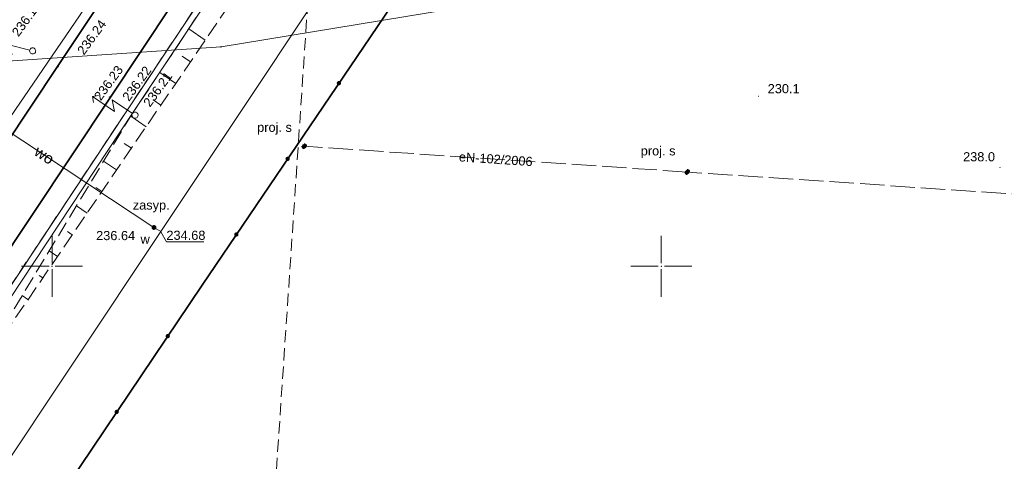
# Model space of a CAD drawing. Header units: metres. Extents: x 6603648 to 6604252, y 5739748 to 5740166.
# Tile 89 of 114: x 6604047 to 6604128, y 5739884 to 5739920. Entities that reach past the tile are written whole.
import ezdxf
from ezdxf.enums import TextEntityAlignment as Align

# ---------------------------------------------------------------- set-up
doc = ezdxf.new("R2010")
doc.units = ezdxf.units.M
doc.header["$PDSIZE"] = 0.75
for name, pattern in [('ARK_LIN', [50, 50, 0]), ('PRZER2-1', [1.5, 1, -0.5]), ('PRZER2_5-1', [1.75, 1.25, -0.5]), ('PRZER4-1', [2.5, 2, -0.5])]:
    doc.linetypes.add(name, pattern=pattern)
doc.layers.get('0').update_dxf_attribs({"linetype": 'CONTINUOUS'})
for name, color, linetype, lineweight, true_color in [('GPLKRW', 9, 'CONTINUOUS', 18, 0x808080), ('GSLKOG', 7, 'CONTINUOUS', 35, 0x0a0909), ('GSLTTR', 7, 'CONTINUOUS', 35, 0x0a0909), ('GSPPRB', 7, 'CONTINUOUS', 18, 0x0a0909), ('GSPWPN', 7, 'CONTINUOUS', 13, 0x0a0909), ('GSPWPN_O', 7, 'CONTINUOUS', 13, 0x0a0909), ('GSPWPS', 7, 'CONTINUOUS', 13, 0x0a0909), ('GSPWPS_O', 7, 'CONTINUOUS', 13, 0x0a0909), ('GSSINN', 7, 'CONTINUOUS', 18, 0x0a0909), ('GSSPDR', 7, 'CONTINUOUS', 18, 0x0a0909), ('GSSZSN', 7, 'CONTINUOUS', 18, 0x0a0909), ('GULWOP', 5, 'CONTINUOUS', 18, 0x0000ff), ('GULWOP_O', 5, 'CONTINUOUS', 18, 0x0000ff), ('GUPISL', 7, 'CONTINUOUS', 18, 0x0a0909), ('GZLENN', 1, 'CONTINUOUS', 18, 0xff0000), ('GZLENN_O', 1, 'CONTINUOUS', 18, 0xff0000), ('GZPISL', 7, 'CONTINUOUS', 18, 0x0a0909), ('GZPISL_O', 7, 'CONTINUOUS', 18, 0x0a0909)]:
    doc.layers.add(name, color=color, linetype=linetype, lineweight=lineweight, true_color=true_color)
for name, color, linetype, true_color in [('GUPWSH', 5, 'CONTINUOUS', 0x0000ff), ('GUPWSH_O', 5, 'CONTINUOUS', 0x0000ff), ('GUPWZA', 7, 'CONTINUOUS', 0x0a0909), ('GUPWZA_O', 7, 'CONTINUOUS', 0x0a0909)]:
    doc.layers.add(name, color=color, linetype=linetype, true_color=true_color)
doc.layers.add('PKT_ARK', color=7, linetype='ARK_LIN', lineweight=18)
doc.styles.add('Arial', font='arial.ttf')

# ---------------------------------------------------------------- blocks, each defined once
blk = doc.blocks.new('GSPWPN1')
blk.add_hatch(color=0).paths.add_polyline_path([(0, 0.045), (-0.011647, 0.043467), (-0.0225, 0.038971), (-0.03182, 0.03182), (-0.038971, 0.0225), (-0.043467, 0.011647), (-0.045, 0), (-0.043467, -0.011647), (-0.038971, -0.0225), (-0.03182, -0.03182), (-0.0225, -0.038971), (-0.011647, -0.043467), (0, -0.045), (0.011647, -0.043467), (0.0225, -0.038971), (0.03182, -0.03182), (0.038971, -0.0225), (0.043467, -0.011647), (0.045, 0), (0.043467, 0.011647), (0.038971, 0.0225), (0.03182, 0.03182), (0.0225, 0.038971), (0.011647, 0.043467)])
blk = doc.blocks.new('GSPPRB0')
at = {"color": 0, "lineweight": 18}
blk.add_lwpolyline([(-0.007955, 0.0225), (0.007955, 0.0225), (0.0225, 0.007955), (0.0225, -0.007955), (0.007955, -0.0225), (-0.007955, -0.0225), (-0.0225, -0.007955), (-0.0225, 0.007955)], close=True, dxfattribs=at)
blk = doc.blocks.new('GUPISL1_5')
at = {"color": 0}
for points in [[(3.396745, 1.05234), (3.75, 0.7), (3.396745, 0.34766)], [(0.25, 0), (2.25, 0), (1.55, 0.7), (3.75, 0.7)]]:
    blk.add_lwpolyline(points, dxfattribs=at)
blk.add_lwpolyline([(0.25, 0), (0.241481, -0.064705), (0.216506, -0.125), (0.176777, -0.176777), (0.125, -0.216506), (0.064705, -0.241481), (0, -0.25), (-0.064705, -0.241481), (-0.125, -0.216506), (-0.176777, -0.176777), (-0.216506, -0.125), (-0.241481, -0.064705), (-0.25, 0), (-0.241481, 0.064705), (-0.216506, 0.125), (-0.176777, 0.176777), (-0.125, 0.216506), (-0.064705, 0.241481), (0, 0.25), (0.064705, 0.241481), (0.125, 0.216506), (0.176777, 0.176777), (0.216506, 0.125), (0.241481, 0.064705)], close=True, dxfattribs=at)
blk = doc.blocks.new('GUPWSH1')
blk.add_hatch(color=0).paths.add_polyline_path([(0, 0.045), (-0.011647, 0.043467), (-0.0225, 0.038971), (-0.03182, 0.03182), (-0.038971, 0.0225), (-0.043467, 0.011647), (-0.045, 0), (-0.043467, -0.011647), (-0.038971, -0.0225), (-0.03182, -0.03182), (-0.0225, -0.038971), (-0.011647, -0.043467), (0, -0.045), (0.011647, -0.043467), (0.0225, -0.038971), (0.03182, -0.03182), (0.038971, -0.0225), (0.043467, -0.011647), (0.045, 0), (0.043467, 0.011647), (0.038971, 0.0225), (0.03182, 0.03182), (0.0225, 0.038971), (0.011647, 0.043467)])
blk = doc.blocks.new('GSPWPS1')
blk.add_hatch(color=0).paths.add_polyline_path([(0, 0.045), (-0.011647, 0.043467), (-0.0225, 0.038971), (-0.03182, 0.03182), (-0.038971, 0.0225), (-0.043467, 0.011647), (-0.045, 0), (-0.043467, -0.011647), (-0.038971, -0.0225), (-0.03182, -0.03182), (-0.0225, -0.038971), (-0.011647, -0.043467), (0, -0.045), (0.011647, -0.043467), (0.0225, -0.038971), (0.03182, -0.03182), (0.038971, -0.0225), (0.043467, -0.011647), (0.045, 0), (0.043467, 0.011647), (0.038971, 0.0225), (0.03182, 0.03182), (0.0225, 0.038971), (0.011647, 0.043467)])
blk = doc.blocks.new('GUPWZA1')
blk.add_hatch(color=0).paths.add_polyline_path([(0, 0.2), (-0.051764, 0.193185), (-0.1, 0.173205), (-0.141421, 0.141421), (-0.173205, 0.1), (-0.193185, 0.051764), (-0.2, 0), (-0.193185, -0.051764), (-0.173205, -0.1), (-0.141421, -0.141421), (-0.1, -0.173205), (-0.051764, -0.193185), (0, -0.2), (0.051764, -0.193185), (0.1, -0.173205), (0.141421, -0.141421), (0.173205, -0.1), (0.193185, -0.051764), (0.2, 0), (0.193185, 0.051764), (0.173205, 0.1), (0.141421, 0.141421), (0.1, 0.173205), (0.051764, 0.193185)])
blk = doc.blocks.new('GZPISL1')
at = {"color": 0}
for points in [[(-0.2, 0), (-0.193185, 0.051764), (-0.173205, 0.1), (-0.141421, 0.141421), (-0.1, 0.173205), (-0.051764, 0.193185), (0, 0.2)], [(0.2, 0), (0.193185, -0.051764), (0.173205, -0.1), (0.141421, -0.141421), (0.1, -0.173205), (0.051764, -0.193185), (0, -0.2)]]:
    blk.add_lwpolyline(points, dxfattribs=at)
at = {"color": 7, "lineweight": 50, "true_color": 0xffffff}
blk.add_lwpolyline([(0, 0.1), (-0.030902, 0.095106), (-0.058779, 0.080902), (-0.080902, 0.058779), (-0.095106, 0.030902), (-0.1, 0), (-0.095106, -0.030902), (-0.080902, -0.058779), (-0.058779, -0.080902), (-0.030902, -0.095106), (0, -0.1), (0.030902, -0.095106), (0.058779, -0.080902), (0.080902, -0.058779), (0.095106, -0.030902), (0.1, 0), (0.095106, 0.030902), (0.080902, 0.058779), (0.058779, 0.080902), (0.030902, 0.095106)], close=True, dxfattribs=at)
blk = doc.blocks.new('GSLKOG2')
blk.add_hatch(color=0).paths.add_polyline_path([(0, 0.175), (-0.045293, 0.169037), (-0.0875, 0.151554), (-0.123744, 0.123744), (-0.151554, 0.0875), (-0.169037, 0.045293), (-0.175, 0), (-0.169037, -0.045293), (-0.151554, -0.0875), (-0.123744, -0.123744), (-0.0875, -0.151554), (-0.045293, -0.169037), (0, -0.175), (0.045293, -0.169037), (0.0875, -0.151554), (0.123744, -0.123744), (0.151554, -0.0875), (0.169037, -0.045293), (0.175, 0), (0.169037, 0.045293), (0.151554, 0.0875), (0.123744, 0.123744), (0.0875, 0.151554), (0.045293, 0.169037)])
blk = doc.blocks.new('ASS_SYM', base_point=(826.5, 303.25))
at = {"layer": 'PKT_ARK'}
for p, q in [((826.5, 303.5), (826.5, 305.75)), ((826.25, 303.25), (824, 303.25)), ((826.75, 303.25), (829, 303.25)), ((826.5, 303), (826.5, 300.75))]:
    blk.add_line(p, q, dxfattribs=at)
blk.add_point((826.5, 303.25), dxfattribs=at)
blk.add_point((826.5, 303.25), dxfattribs=at)

msp = doc.modelspace()

# ---------------------------------------------------------------- linework, layer by layer
at = {"layer": 'GPLKRW', "color": 8, "linetype": 'PRZER2-1', "lineweight": 18, "true_color": 0x808080}
msp.add_lwpolyline([(6604064.877, 5739830.656), (6604128.769, 5739826.785), (6604135.084, 5739920.841), (6604071.293, 5739926.194)], close=True, dxfattribs=at)
at = {"layer": 'GSLKOG', "color": 18, "linetype": 'Continuous', "lineweight": 35, "true_color": 0x0a0909}
msp.add_lwpolyline([(6604080.561, 5739925.38), (6604062.307, 5739898.448), (6604027.36, 5739846.54)], dxfattribs=at)
at = {"layer": 'GSLTTR', "color": 18, "linetype": 'Continuous', "lineweight": 35, "true_color": 0x0a0909}
for points in [[(6604032.41, 5739880.25), (6604054.781, 5739913.861), (6604072.452, 5739940.45), (6604087.852, 5739963.584), (6604101.681, 5739984.273), (6604113.86, 5740002.603), (6604120.541, 5740012.609, -0.107183), (6604132.569, 5740026.072, -0.072174), (6604141.469, 5740030.422, -0.140687), (6604158.149, 5740031.111)], [(6604028.87, 5739875.69), (6604031.08, 5739880.92), (6604034.512, 5739890.155, -0.066626), (6604039.56, 5739900.023), (6604050.45, 5739916.389), (6604066.991, 5739941.201), (6604083.749, 5739966.412), (6604097.887, 5739987.625), (6604101.654, 5739992.541), (6604105.647, 5739996.692), (6604112.958, 5740003.465), (6604120.541, 5740012.609)]]:
    msp.add_lwpolyline(points, format="xyb", dxfattribs=at)
at = {"layer": 'GSSINN', "color": 18, "linetype": 'PRZER2-1', "lineweight": 18, "true_color": 0x0a0909}
msp.add_lwpolyline([(6604013.458, 5739879.426), (6604010.502, 5739879.656), (6604009.324, 5739879.559), (6604012.968, 5739884.877), (6604026.963, 5739905.732), (6604060.931, 5739956.563), (6604076.704, 5739980.064), (6604093.086, 5740004.597), (6604094.44, 5740006.62), (6604096.686, 5740006.099), (6604100.507, 5740005.126), (6604110.181, 5740002.519), (6604114.523, 5740001.466), (6604114.596, 5740001.317), (6604114.454, 5740000.434), (6604102.959, 5739983.07), (6604073.965, 5739939.56), (6604056.177, 5739912.828), (6604036.828, 5739883.655), (6604036.763, 5739882.923)], dxfattribs=at)
at = {"layer": 'GSSPDR', "color": 18, "linetype": 'Continuous', "lineweight": 18, "true_color": 0x0a0909}
msp.add_lwpolyline([(6604036.828, 5739883.655), (6604056.177, 5739912.828), (6604073.965, 5739939.56), (6604102.959, 5739983.07), (6604114.454, 5740000.434), (6604115, 5740000.115), (6604103.385, 5739982.779), (6604074.421, 5739939.299), (6604056.603, 5739912.547), (6604037.448, 5739883.637)], dxfattribs=at)
at = {"layer": 'GSSZSN', "color": 18, "linetype": 'PRZER2_5-1', "lineweight": 18, "true_color": 0x0a0909}
msp.add_lwpolyline([(6604182.964, 5739963.309), (6604188.85, 5739989.002), (6604188.367, 5739989.153), (6604190.043, 5739996.868), (6604188.715, 5740007.223), (6604183.339, 5740018.428, 0.227871), (6604179.115, 5740022.564, 0.119465), (6604162.101, 5740028.084, 0.158165), (6604155.908, 5740029.161, 0.0749), (6604146.852, 5740029.339, 0.115754), (6604133.339, 5740023.827, 0.277899), (6604130.11, 5740021.242, 0.060732), (6604117.902, 5740004.564), (6604115.759, 5740002.191), (6604115, 5740000.115), (6604103.385, 5739982.779), (6604074.421, 5739939.299), (6604056.603, 5739912.547), (6604042.071, 5739888.561)], format="xyb", dxfattribs=at)
msp.add_lwpolyline([(6604107.549, 5739989.133), (6604103.385, 5739982.779), (6604074.421, 5739939.299), (6604056.603, 5739912.547), (6604042.071, 5739888.561), (6604066.752, 5739924.663), (6604067.744, 5739926.593), (6604087.762, 5739953.85), (6604111.219, 5739986.176)], dxfattribs=at)
at = {"layer": 'GSSZSN', "color": 18, "linetype": 'Continuous', "lineweight": 18, "true_color": 0x0a0909}
for points in [[(6604062.567, 5739918.542), (6604061.212, 5739919.468)], [(6604061.355, 5739916.768), (6604060.688, 5739917.224)], [(6604060.143, 5739914.995), (6604058.831, 5739915.892)], [(6604058.93, 5739913.221), (6604058.285, 5739913.663)], [(6604057.718, 5739911.448), (6604056.459, 5739912.309)], [(6604056.506, 5739909.675), (6604055.925, 5739910.072)], [(6604055.293, 5739907.901), (6604054.229, 5739908.629)], [(6604054.081, 5739906.128), (6604053.598, 5739906.459)], [(6604052.868, 5739904.355), (6604052, 5739904.949)], [(6604051.656, 5739902.581), (6604051.27, 5739902.845)], [(6604050.444, 5739900.808), (6604049.77, 5739901.269)], [(6604049.231, 5739899.035), (6604048.943, 5739899.232)], [(6604048.019, 5739897.261), (6604047.54, 5739897.589)]]:
    msp.add_lwpolyline(points, dxfattribs=at)
at = {"layer": 'GULWOP', "color": 5, "linetype": 'Continuous', "lineweight": 18, "true_color": 0x0000ff}
for points in [[(6604006.988, 5739840.306), (6604007.343, 5739841.215), (6604017.214, 5739840.253), (6604058.918, 5739902.851), (6604116.295, 5739988.929), (6604119.558, 5740016.73), (6604119.645, 5740016.921)], [(6604083.559, 5739966.367), (6604080.023, 5739961.206), (6604045.819, 5739911.121)], [(6604038.174, 5739916.268), (6604063.865, 5739917.994), (6604108.85, 5739925.411), (6604116.596, 5739925.012)], [(6604058.918, 5739902.851), (6604058.361, 5739903.18), (6604040.369, 5739915.042)]]:
    msp.add_lwpolyline(points, dxfattribs=at)
at = {"layer": 'GUPWSH_O', "color": 5, "linetype": 'Continuous', "lineweight": 13, "true_color": 0x0000ff, "flags": 128}
msp.add_lwpolyline([(6604058.919, 5739902.82), (6604059.381, 5739901.993), (6604062.461, 5739901.993)], dxfattribs=at)
at = {"layer": 'GZLENN', "color": 1, "linetype": 'PRZER4-1', "lineweight": 18, "true_color": 0xff0000}
msp.add_lwpolyline([(6604133.559, 5739905.618), (6604133.269, 5739905.632), (6604102.13, 5739907.728), (6604070.7, 5739909.839)], dxfattribs=at)

# ---------------------------------------------------------------- block references
at = {"layer": 'GSLKOG', "color": 18, "linetype": 'Continuous', "lineweight": 35, "true_color": 0x0a0909}
for p, rotation in [((6604073.538, 5739915.018), 235.8705465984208), ((6604073.538, 5739915.018), 235.8705465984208), ((6604069.33, 5739908.81), 235.8705465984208), ((6604069.33, 5739908.81), 235.8705465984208), ((6604065.122, 5739902.602), 235.8705465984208), ((6604065.122, 5739902.602), 235.8705465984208), ((6604059.493, 5739894.269), 236.0498637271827), ((6604059.493, 5739894.269), 236.0498637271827), ((6604055.305, 5739888.048), 236.0498637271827), ((6604055.305, 5739888.048), 236.0498637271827)]:
    msp.add_blockref('GSLKOG2', p, dxfattribs=dict(at, rotation=rotation))
at = {"layer": 'GSPPRB', "color": 18, "linetype": 'Continuous', "lineweight": 18, "true_color": 0x0a0909, "rotation": 90}
for p in [(6604063.865, 5739917.994), (6604050.45, 5739916.389), (6604054.781, 5739913.861), (6604056.177, 5739912.828), (6604056.603, 5739912.547), (6604062.307, 5739898.448)]:
    msp.add_blockref('GSPPRB0', p, dxfattribs=at)
at = {"layer": 'GSPWPN', "color": 18, "linetype": 'Continuous', "lineweight": 13, "true_color": 0x0a0909, "rotation": 90}
for p in [(6604107.98, 5739913.941), (6604127.798, 5739908.103)]:
    msp.add_blockref('GSPWPN1', p, dxfattribs=at)
at = {"layer": 'GSPWPS', "color": 18, "linetype": 'Continuous', "lineweight": 13, "true_color": 0x0a0909, "rotation": 90}
for p in [(6604050.521, 5739916.364), (6604054.692, 5739913.886), (6604056.098, 5739912.876), (6604056.657, 5739912.645)]:
    msp.add_blockref('GSPWPS1', p, dxfattribs=at)
at = {"layer": 'GUPISL', "color": 18, "linetype": 'Continuous', "lineweight": 18, "true_color": 0x0a0909}
for p, rotation in [((6604048.409, 5739917.664), 165.4664495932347), ((6604056.806, 5739912.391), 145.8751447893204)]:
    msp.add_blockref('GUPISL1_5', p, dxfattribs=dict(at, rotation=rotation))
at = {"layer": 'GUPWSH', "color": 5, "linetype": 'Continuous', "lineweight": 5, "true_color": 0x0000ff, "rotation": 90}
for p in [(6604058.361, 5739903.18), (6604058.918, 5739902.851)]:
    msp.add_blockref('GUPWSH1', p, dxfattribs=at)
at = {"layer": 'GUPWZA', "color": 18, "linetype": 'Continuous', "lineweight": 5, "true_color": 0x0a0909, "rotation": 316.8321022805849}
msp.add_blockref('GUPWZA1', (6604058.361, 5739903.18), dxfattribs=at)
at = {"layer": 'GZPISL', "color": 18, "linetype": 'Continuous', "lineweight": 18, "true_color": 0x0a0909, "rotation": 90}
for p in [(6604070.7, 5739909.839), (6604102.13, 5739907.728)]:
    msp.add_blockref('GZPISL1', p, dxfattribs=at)
at = {"layer": 'PKT_ARK', "linetype": 'Continuous'}
for p in [(6604050, 5739900), (6604100, 5739900)]:
    msp.add_blockref('ASS_SYM', p, dxfattribs=at)

# ---------------------------------------------------------------- texts
at = {"layer": 'GSPWPN_O', "color": 18, "linetype": 'Continuous', "lineweight": 0, "true_color": 0x0a0909, "style": 'Arial'}
for s, p in [('230.1', (6604108.73, 5739914.191)), ('238.0', (6604124.765, 5739908.605))]:
    msp.add_text(s, height=0.75, rotation=360, dxfattribs=at).set_placement(p)
at = {"layer": 'GSPWPS_O', "color": 18, "linetype": 'Continuous', "lineweight": 0, "true_color": 0x0a0909, "style": 'Arial'}
for s, p in [('236.18', (6604047.242, 5739918.775)), ('236.24', (6604052.61, 5739917.272)), ('236.23', (6604053.994, 5739913.525)), ('236.22', (6604056.312, 5739913.471)), ('236.21', (6604058.033, 5739913.002))]:
    msp.add_text(s, height=0.75, rotation=53.90343, dxfattribs=at).set_placement(p)
at = {"layer": 'GULWOP_O', "color": 5, "linetype": 'Continuous', "lineweight": 0, "true_color": 0x0000ff, "style": 'Arial'}
msp.add_text('wo', height=0.9, rotation=326.6033, dxfattribs=at).set_placement((6604049.118, 5739908.736), align=Align.CENTER)
at = {"layer": 'GUPWSH_O', "color": 5, "linetype": 'Continuous', "lineweight": 0, "true_color": 0x0000ff, "style": 'Arial'}
for s, p in [('236.64', (6604053.614, 5739902.141)), ('234.68', (6604059.381, 5739902.165))]:
    msp.add_text(s, height=0.75, rotation=360, dxfattribs=at).set_placement(p)
at = {"layer": 'GUPWZA_O', "color": 18, "linetype": 'Continuous', "lineweight": 0, "true_color": 0x0a0909, "style": 'Arial'}
for s, p in [('zasyp.', (6604059.65, 5739904.644)), ('w', (6604058.017, 5739901.84))]:
    msp.add_text(s, height=0.75, rotation=360, dxfattribs=at).set_placement(p, align=Align.RIGHT)
at = {"layer": 'GZLENN_O', "color": 1, "linetype": 'Continuous', "lineweight": 0, "true_color": 0xff0000, "style": 'Arial'}
msp.add_text('eN-102/2006', height=0.75, rotation=356.15802, dxfattribs=at).set_placement((6604086.39, 5739908.409), align=Align.CENTER)
at = {"layer": 'GZPISL_O', "color": 18, "linetype": 'Continuous', "lineweight": 0, "true_color": 0x0a0909, "style": 'Arial'}
for p in [(6604069.682, 5739911.023), (6604101.164, 5739909.092)]:
    msp.add_text('proj. s', height=0.75, rotation=360, dxfattribs=at).set_placement(p, align=Align.RIGHT)

doc.saveas('drawing.dxf')
